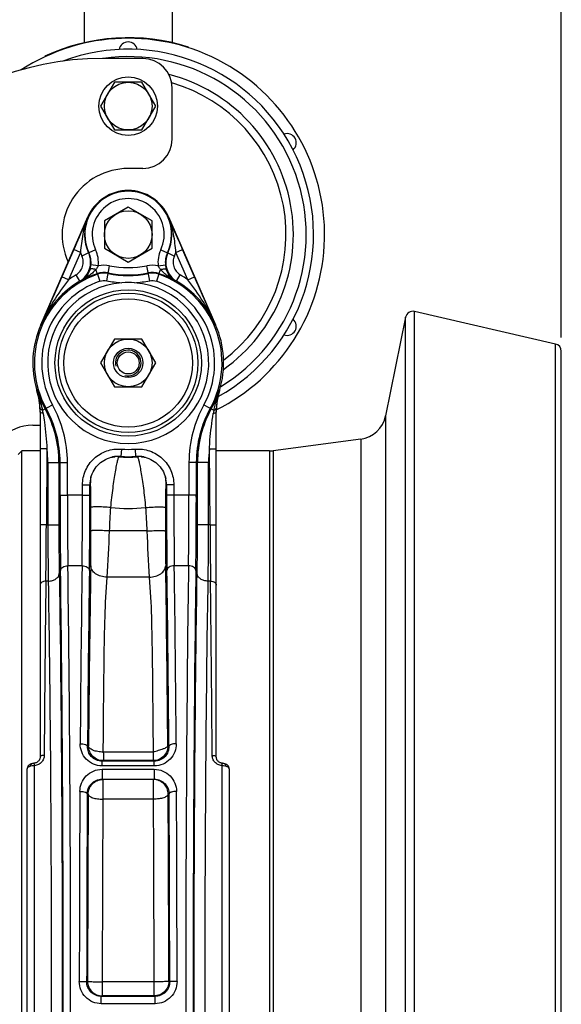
# Model space of a CAD drawing. Header units: millimetres. Extents: x 0 to 1189, y 0 to 841.
# Tile 40 of 68: x 699 to 758, y 451 to 559. Entities that reach past the tile are written whole.
import ezdxf

# ---------------------------------------------------------------- set-up
doc = ezdxf.new("R2010")
doc.units = ezdxf.units.MM
doc.header["$LTSCALE"] = 65.395
doc.layers.get('0').update_dxf_attribs({"linetype": 'CONTINUOUS'})
doc.layers.add('3_ALL_AXES', color=7, linetype='CONTINUOUS')
doc.styles.get("Standard").update_dxf_attribs({"font": 'arial.ttf'})
doc.dimstyles.new('DIMSTYLE_4', dxfattribs={"dimtxt": 3, "dimasz": 3, "dimexe": 2, "dimexo": 1.5, "dimgap": 0.75, "dimtad": 1, "dimdec": 1, "dimlfac": 2.5, "dimdsep": 46, "dimtxsty": 'Standard', "dimblk": '_FILLED', "dimblk1": '_FILLED', "dimblk2": '_FILLED', "dimcen": 0.09, "dimadec": 1, "dimazin": 2, "dimtp": 0.8, "dimtm": 0.8, "dimtfac": 1, "dimtdec": 1, "dimtofl": 0, "dimtmove": 0, "dimatfit": 3, "dimldrblk": '_FILLED', "dimfxl": 0, "dimtolj": 1, "dimarcsym": 0})

# ---------------------------------------------------------------- blocks, each defined once
blk = doc.blocks.new('_FILLED')
at = {"color": 0, "linetype": 'ByBlock'}
blk.add_solid([(0, 0), (-1, 0.25), (-1, -0.25)], dxfattribs=at)
blk = doc.blocks.new('*D12')
at = {"color": 2, "linetype": 'Continuous'}
for p, q in [((704.57, 569.68), (376.74, 569.68)), ((378.74, 569.68), (378.74, 483.68)), ((378.74, 397.68), (378.74, 483.68)), ((501.79, 397.68), (376.74, 397.68))]:
    blk.add_line(p, q, dxfattribs=at)
at = {"color": 2, "linetype": 'Continuous', "xscale": 3, "yscale": 3, "zscale": 3}
for p, rotation in [((378.74, 569.68), 90), ((378.74, 397.68), 270)]:
    blk.add_blockref('_FILLED', p, dxfattribs=dict(at, rotation=rotation))
at = {"color": 2, "linetype": 'Continuous', "insert": (374.99, 483.68), "char_height": 3, "width": 6.9926, "attachment_point": 2, "rotation": 90, "line_spacing_factor": 0.9}
blk.add_mtext('430', dxfattribs=at)
blk = doc.blocks.new('*D13')
at = {"color": 2, "linetype": 'Continuous'}
for p, q in [((704.57, 569.68), (365.42, 569.68)), ((367.42, 569.68), (367.42, 450.48)), ((367.42, 331.28), (367.42, 450.48)), ((474.87, 331.28), (365.42, 331.28))]:
    blk.add_line(p, q, dxfattribs=at)
at = {"color": 2, "linetype": 'Continuous', "xscale": 3, "yscale": 3, "zscale": 3}
for p, rotation in [((367.42, 569.68), 90), ((367.42, 331.28), 270)]:
    blk.add_blockref('_FILLED', p, dxfattribs=dict(at, rotation=rotation))
at = {"color": 2, "linetype": 'Continuous', "insert": (363.67, 450.48), "char_height": 3, "width": 6.9926, "attachment_point": 2, "rotation": 90, "line_spacing_factor": 0.9}
blk.add_mtext('596', dxfattribs=at)
blk = doc.blocks.new('*D15')
at = {"color": 2, "linetype": 'Continuous'}
for p, q in [((524.67, 420.56), (524.67, 591.68)), ((757.87, 524.06), (757.87, 591.68)), ((524.67, 589.68), (641.27, 589.68)), ((757.87, 589.68), (641.27, 589.68))]:
    blk.add_line(p, q, dxfattribs=at)
at = {"color": 2, "linetype": 'Continuous', "xscale": 3, "yscale": 3, "zscale": 3, "rotation": 180}
blk.add_blockref('_FILLED', (524.67, 589.68), dxfattribs=at)
at = {"color": 2, "linetype": 'Continuous', "xscale": 3, "yscale": 3, "zscale": 3}
blk.add_blockref('_FILLED', (757.87, 589.68), dxfattribs=at)
at = {"color": 2, "linetype": 'Continuous', "insert": (641.27, 593.43), "char_height": 3, "width": 6.9926, "attachment_point": 2, "line_spacing_factor": 0.9}
blk.add_mtext('583', dxfattribs=at)

msp = doc.modelspace()

# ---------------------------------------------------------------- linework, layer by layer
at = {"color": 7, "linetype": 'Continuous'}
for p, q in [((712.274, 554.479), (707.874, 554.479)), ((715.474, 545.679), (715.474, 551.279)), ((712.274, 542.479), (710.674, 542.479)), ((701.142, 525.439), (706.274, 537.199)), ((715.073, 537.199), (720.205, 525.439)), ((740.91, 526.274), (738.727, 515.513)), ((757.253, 523.343), (741.874, 526.894)), ((757.874, 379.994), (757.874, 522.564)), ((701.074, 515.986), (701.074, 478.309)), ((720.274, 478.309), (720.274, 515.986)), ((720.277, 516.156), (720.277, 516.134)), ((720.28, 516.156), (720.279, 516.134)), ((700.274, 514.479), (701.074, 514.479)), ((736.014, 512.978), (726.484, 511.707)), ((698.674, 511.279), (699.074, 511.679)), ((701.074, 511.679), (699.074, 511.679)), ((699.074, 406.607), (699.074, 511.679)), ((708.934, 511.02), (708.95, 511.023)), ((708.935, 511.02), (708.973, 511.028)), ((708.95, 511.023), (708.984, 511.029)), ((709.233, 511.061), (709.233, 511.061)), ((712.114, 511.061), (712.114, 511.061)), ((712.364, 511.029), (712.393, 511.024)), ((712.374, 511.028), (712.413, 511.02)), ((726.061, 511.679), (720.274, 511.679)), ((706.619, 508.833), (706.627, 508.861)), ((706.62, 508.833), (706.63, 508.871)), ((706.63, 508.871), (706.638, 508.896)), ((714.708, 508.901), (714.718, 508.867)), ((714.718, 508.867), (714.727, 508.834)), ((714.72, 508.861), (714.729, 508.833)), ((706.583, 508.657), (706.583, 508.657)), ((714.764, 508.657), (714.764, 508.657)), ((699.674, 426.157), (699.674, 477.043)), ((700.166, 477.581), (700.167, 477.581)), ((721.181, 477.581), (721.181, 477.581)), ((721.674, 477.043), (721.674, 426.157))]:
    msp.add_line(p, q, dxfattribs=at)
at = {"color": 9, "linetype": 'Continuous'}
for p, q in [((706.274, 537.199), (706.312, 537.182)), ((715.035, 537.182), (715.073, 537.199)), ((704.738, 533.643), (703.439, 530.667)), ((705.471, 533.323), (704.738, 533.643)), ((707.123, 533.609), (706.4, 533.269)), ((714.224, 533.609), (714.948, 533.269)), ((715.876, 533.323), (716.609, 533.643)), ((717.908, 530.667), (716.609, 533.643)), ((705.471, 533.323), (704.172, 530.347)), ((706.359, 533.273), (705.633, 532.936)), ((714.989, 533.273), (715.714, 532.936)), ((717.175, 530.347), (715.876, 533.323)), ((707.405, 531.865), (706.611, 531.961)), ((707.331, 530.942), (707.147, 531.473)), ((708.332, 530.238), (708.653, 531.877)), ((713.015, 530.238), (712.694, 531.877)), ((713.943, 531.865), (714.737, 531.961)), ((714.017, 530.942), (714.2, 531.473)), ((704.172, 530.348), (703.439, 530.667)), ((705.403, 530.196), (704.996, 530.885)), ((707.331, 530.942), (707.592, 530.186)), ((714.017, 530.942), (713.755, 530.186)), ((715.944, 530.196), (716.351, 530.885)), ((717.175, 530.348), (717.908, 530.667)), ((705.475, 530.166), (705.403, 530.196)), ((715.944, 530.196), (715.872, 530.166)), ((740.91, 376.284), (740.91, 526.274)), ((741.874, 375.664), (741.874, 526.894)), ((701.18, 525.422), (701.142, 525.439)), ((720.205, 525.439), (720.167, 525.422)), ((757.253, 379.214), (757.253, 523.343)), ((701.341, 516.115), (702.426, 516.716)), ((718.921, 516.716), (720.006, 516.115)), ((738.727, 515.513), (738.727, 387.045)), ((736.014, 512.978), (736.014, 389.58)), ((701.821, 511.915), (701.755, 503.615)), ((709.929, 511.883), (709.866, 511.086)), ((711.418, 511.883), (711.481, 511.086)), ((719.592, 503.615), (719.526, 511.915)), ((726.061, 511.679), (726.061, 390.879)), ((726.484, 511.707), (726.484, 390.851)), ((701.922, 510.435), (703.122, 510.435)), ((701.922, 510.435), (701.922, 503.615)), ((703.122, 510.435), (703.248, 510.435)), ((703.122, 510.435), (703.122, 503.615)), ((703.248, 510.435), (704.048, 510.435)), ((703.248, 506.872), (703.248, 510.435)), ((704.048, 506.872), (704.048, 510.435)), ((718.099, 510.435), (717.299, 510.435)), ((717.299, 510.435), (717.299, 506.872)), ((718.099, 510.435), (718.225, 510.435)), ((718.099, 510.435), (718.099, 506.872)), ((719.425, 510.435), (718.225, 510.435)), ((718.225, 503.615), (718.225, 510.435)), ((719.425, 503.615), (719.425, 510.435)), ((705.699, 507.974), (706.499, 507.974)), ((705.699, 506.872), (705.699, 507.974)), ((706.499, 506.872), (706.499, 507.974)), ((715.648, 507.974), (714.848, 507.974)), ((714.848, 507.974), (714.848, 506.872)), ((715.648, 507.974), (715.648, 506.872)), ((703.248, 506.872), (704.048, 506.872)), ((705.699, 506.872), (704.048, 506.872)), ((705.699, 506.872), (706.499, 506.872)), ((715.648, 506.872), (714.848, 506.872)), ((717.299, 506.872), (715.648, 506.872)), ((718.099, 506.872), (717.299, 506.872)), ((701.755, 503.615), (703.122, 503.615)), ((719.592, 503.615), (718.225, 503.615)), ((712.705, 502.963), (708.642, 502.963)), ((703.3, 498.662), (703.301, 498.655)), ((704.1, 499.175), (704.1, 499.169)), ((705.647, 499.169), (704.1, 499.169)), ((717.247, 499.169), (715.7, 499.169)), ((717.247, 499.169), (717.247, 499.175)), ((718.047, 498.655), (718.047, 498.662)), ((701.96, 497.49), (701.702, 497.49)), ((712.967, 497.907), (708.38, 497.907)), ((719.645, 497.49), (719.388, 497.49)), ((706.355, 479.52), (706.244, 479.464)), ((713.392, 478.855), (707.955, 478.855)), ((713.392, 478.855), (713.392, 477.92)), ((715.103, 479.464), (714.992, 479.52)), ((707.955, 477.92), (707.827, 477.856)), ((713.52, 477.856), (707.827, 477.856)), ((707.827, 477.335), (707.827, 477.856)), ((713.392, 477.92), (707.955, 477.92)), ((713.52, 477.856), (713.392, 477.92)), ((713.52, 477.335), (713.52, 477.856)), ((700.474, 425.898), (700.474, 477.366)), ((707.825, 476.979), (713.522, 476.979)), ((707.825, 476.979), (707.825, 475.903)), ((713.52, 477.335), (707.827, 477.335)), ((713.522, 476.979), (713.522, 475.903)), ((720.874, 477.366), (720.874, 425.898)), ((707.825, 475.903), (713.522, 475.903)), ((707.825, 475.903), (707.918, 475.857)), ((713.429, 475.857), (707.918, 475.857)), ((707.918, 475.857), (707.918, 473.716)), ((713.429, 475.857), (713.522, 475.903)), ((713.429, 473.716), (713.429, 475.857)), ((706.211, 474.311), (706.318, 474.257)), ((713.429, 473.716), (707.918, 473.716)), ((715.029, 474.257), (715.137, 474.311)), ((706.249, 453.866), (706.147, 453.815)), ((713.498, 453.806), (707.849, 453.806)), ((707.849, 453.806), (707.849, 452.266)), ((713.498, 452.266), (713.498, 453.806)), ((715.2, 453.815), (715.098, 453.866)), ((707.849, 452.266), (707.746, 452.215)), ((713.601, 452.215), (707.746, 452.215)), ((707.746, 451.417), (707.746, 452.215)), ((713.498, 452.266), (707.849, 452.266)), ((713.601, 452.215), (713.498, 452.266)), ((713.601, 451.417), (713.601, 452.215)), ((713.601, 451.417), (707.746, 451.417))]:
    msp.add_line(p, q, dxfattribs=at)
at = {"color": 7, "linetype": 'Continuous'}
for points in [[(706.619, 508.833), (706.67, 508.996), (706.749, 509.201), (706.842, 509.4), (706.949, 509.591), (707.069, 509.775), (707.201, 509.949), (707.345, 510.114), (707.501, 510.268), (707.667, 510.411), (707.843, 510.542), (708.027, 510.66), (708.219, 510.765), (708.419, 510.856), (708.624, 510.933), (708.834, 510.996), (708.935, 511.02)], [(708.984, 511.029), (709.027, 511.037), (709.075, 511.044), (709.123, 511.051), (709.168, 511.056), (709.207, 511.059), (709.233, 511.061)], [(712.114, 511.061), (712.141, 511.059), (712.18, 511.056), (712.226, 511.051), (712.274, 511.044), (712.321, 511.037), (712.364, 511.029)], [(712.413, 511.02), (712.513, 510.996), (712.723, 510.933), (712.928, 510.856), (713.128, 510.765), (713.32, 510.66), (713.504, 510.542), (713.68, 510.411), (713.846, 510.268), (714.002, 510.114), (714.146, 509.95), (714.278, 509.775), (714.398, 509.591), (714.505, 509.4), (714.598, 509.201), (714.677, 508.996), (714.729, 508.833)], [(706.583, 508.657), (706.587, 508.677), (706.593, 508.71), (706.601, 508.749), (706.61, 508.791), (706.62, 508.833)], [(714.727, 508.834), (714.737, 508.791), (714.747, 508.749), (714.754, 508.71), (714.76, 508.678), (714.764, 508.657)], [(701.074, 478.309), (701.073, 478.287), (701.067, 478.22), (701.053, 478.154), (701.032, 478.09), (701.004, 478.028), (700.969, 477.968), (700.927, 477.912), (700.88, 477.859), (700.827, 477.81), (700.769, 477.766), (700.707, 477.728), (700.641, 477.695), (700.573, 477.667), (700.502, 477.646), (700.43, 477.631), (700.41, 477.627)], [(720.937, 477.627), (720.922, 477.63), (720.85, 477.645), (720.779, 477.666), (720.71, 477.693), (720.644, 477.726), (720.582, 477.764), (720.524, 477.807), (720.47, 477.856), (720.423, 477.908), (720.381, 477.965), (720.345, 478.024), (720.317, 478.086), (720.295, 478.151), (720.281, 478.216), (720.274, 478.283), (720.274, 478.309)], [(700.167, 477.581), (700.144, 477.575), (700.076, 477.553), (700.015, 477.528), (699.958, 477.499), (699.906, 477.467), (699.859, 477.431), (699.817, 477.391), (699.78, 477.348), (699.748, 477.303), (699.722, 477.254), (699.701, 477.204), (699.686, 477.151), (699.677, 477.097), (699.674, 477.043)], [(700.41, 477.627), (700.404, 477.626), (700.351, 477.618), (700.295, 477.608), (700.238, 477.597), (700.181, 477.584), (700.166, 477.581)], [(721.181, 477.581), (721.17, 477.583), (721.113, 477.596), (721.056, 477.608), (721.001, 477.617), (720.947, 477.626), (720.937, 477.627)], [(721.674, 477.043), (721.671, 477.097), (721.662, 477.151), (721.647, 477.203), (721.626, 477.253), (721.6, 477.301), (721.568, 477.347), (721.532, 477.39), (721.49, 477.429), (721.443, 477.465), (721.392, 477.498), (721.336, 477.527), (721.274, 477.552), (721.207, 477.574), (721.181, 477.581)]]:
    msp.add_lwpolyline(points, dxfattribs=at)
for centre, radius in [((710.674, 549.279), 3.2), ((710.674, 521.279), 1.6), ((710.674, 521.279), 1.2)]:
    msp.add_circle(centre, radius, dxfattribs=at)
at = {"color": 9, "linetype": 'Continuous'}
for radius in [7.98, 7.601]:
    msp.add_circle((710.674, 521.279), radius, dxfattribs=at)
at = {"color": 7, "linetype": 'Continuous'}
for centre, radius, start, end in [((710.674, 555.279), 1, 10.13686, 169.86314), ((710.674, 535.279), 20.2, 298.98411, 110.6014), ((707.874, 522.479), 32, 90, 180), ((710.674, 535.279), 19.4, 301.30457, 98.0751), ((712.274, 551.279), 3.2, 0, 90), ((712.274, 545.679), 3.2, 270, 360), ((727.994, 545.279), 1, 310.13686, 109.86314), ((710.674, 535.279), 7.2, 90, 204.58877), ((710.674, 535.279), 4.8, 23.57818, 156.42182), ((710.674, 467.186), 62.849, 89.36602, 90.63398), ((727.994, 525.279), 1, 250.13686, 49.86314), ((741.694, 526.115), 0.8, 77, 168.53047), ((710.674, 521.279), 10.4, 156.42182, 196.94498), ((710.674, 521.279), 10.4, 343.05502, 23.57818), ((757.074, 522.564), 0.8, 0, 77), ((693.01, 515.902), 8.064, 1.64805, 16.90972), ((728.337, 515.902), 8.064, 163.09027, 178.35188), ((693.047, 515.908), 8.027, 0.55383, 1.61516), ((692.584, 515.986), 8.489, 0.00064, 1.00404), ((693.055, 515.908), 8.018, 0.00008, 0.55376), ((728.763, 515.986), 8.489, 178.99596, 179.99936), ((728.3, 515.908), 8.027, 178.38478, 179.44615), ((728.291, 515.908), 8.018, 179.44623, 179.99992), ((735.591, 516.149), 3.2, 277.59464, 348.53047), ((700.274, 509.679), 4.8, 90, 180), ((726.061, 514.879), 3.2, 270, 277.59464)]:
    msp.add_arc(centre, radius, start, end, dxfattribs=at)
at = {"color": 9, "linetype": 'Continuous'}
for centre, radius, start, end in [((710.674, 535.279), 4.723, 334.81538, 205.18462), ((710.674, 535.279), 3.923, 334.81499, 205.18501), ((710.674, 535.279), 4.758, 156.42182, 204.9264), ((710.674, 535.279), 4.758, 335.0736, 23.57818), ((704.228, 532.248), 3.2, 353.12705, 25.18559), ((717.119, 532.248), 3.2, 154.81441, 186.87296), ((710.674, 535.279), 5.558, 200.60467, 204.9268), ((708.131, 549.773), 16.594, 263.86944, 264.01219), ((704.228, 532.248), 2.4, 353.12927, 25.19287), ((717.119, 532.248), 2.4, 154.80713, 186.87073), ((713.217, 549.773), 16.594, 275.98784, 276.1306), ((710.674, 535.279), 5.558, 335.0732, 339.39533), ((704.105, 532.262), 2.524, 341.17718, 353.13501), ((708.058, 528.839), 3.095, 78.91232, 102.18846), ((710.674, 542.185), 10.505, 258.91232, 281.08768), ((713.289, 528.839), 3.095, 77.81154, 101.08768), ((717.234, 532.26), 2.515, 186.84304, 198.84477), ((710.674, 521.279), 10.225, 109.08246, 208.95502), ((710.674, 521.279), 11.158, 120.58359, 125.63657), ((710.674, 521.279), 10.296, 109.08245, 120.32571), ((708.058, 528.839), 2.296, 78.91232, 109.08245), ((708.058, 528.839), 2.225, 78.91232, 109.08247), ((710.674, 542.185), 11.375, 258.91233, 281.08767), ((710.674, 542.185), 11.304, 258.91232, 281.08768), ((713.289, 528.839), 2.296, 70.91755, 101.08768), ((713.289, 528.839), 2.225, 70.91753, 101.08768), ((710.674, 521.279), 10.225, 331.04498, 70.91754), ((710.674, 521.279), 10.296, 59.67429, 70.91755), ((710.674, 521.279), 11.158, 54.36311, 59.41641), ((710.674, 521.279), 10.358, 120.58359, 156.42182), ((710.674, 521.279), 9.425, 109.08245, 208.95502), ((710.674, 521.279), 8.779, 94.54316, 85.45684), ((710.675, 542.2), 12.189, 258.91688, 266.72097), ((710.672, 542.2), 12.189, 273.27903, 281.08312), ((710.674, 521.279), 9.425, 331.04498, 70.91755), ((710.674, 521.279), 10.358, 23.57818, 59.41641), ((672.778, 523.874), 28.507, 348.61777, 348.82563), ((692.294, 515.969), 8.78, 2.54667, 15.72769), ((710.674, 521.279), 10.351, 196.44058, 208.95502), ((710.674, 521.279), 10.351, 331.04498, 343.55942), ((729.026, 515.974), 8.753, 164.25144, 177.4742), ((748.569, 523.874), 28.507, 191.17437, 191.38223), ((692.49, 515.984), 8.583, 1.00521, 2.50768), ((691.074, 510.435), 12.975, 0, 28.95502), ((730.274, 510.435), 12.975, 151.04498, 180), ((728.857, 515.984), 8.583, 177.49233, 178.99478), ((692.186, 514.284), 9.337, 9.07376, 11.31456), ((691.074, 510.435), 12.049, 0, 28.95502), ((691.074, 510.435), 12.175, 360, 28.95502), ((730.274, 510.435), 12.175, 151.04498, 180), ((730.274, 510.435), 12.049, 151.04498, 180), ((729.162, 514.283), 9.337, 168.68547, 170.92619), ((691.074, 510.435), 10.849, 0, 7.84161), ((709.62, 507.943), 3.153, 85.52256, 101.83742), ((709.396, 508.251), 2.814, 84.3113, 93.30891), ((710.674, 521.279), 10.276, 264.42125, 275.57875), ((710.674, 521.279), 10.225, 265.47162, 274.5284), ((710.674, 521.279), 9.425, 265.47137, 274.52865), ((711.727, 507.943), 3.153, 78.16548, 94.47749), ((711.952, 508.251), 2.814, 86.69012, 95.68868), ((730.274, 510.435), 10.849, 172.15839, 180), ((709.65, 507.972), 3.152, 164.14386, 179.95228), ((709.364, 508.222), 2.814, 171.11449, 180.10996), ((711.697, 507.972), 3.152, 0.04774, 15.8544), ((711.983, 508.222), 2.814, 359.89005, 8.88399), ((225.966, 506.266), 479.733, 359.15235, 0.07243), ((160.678, 506.225), 545.821, 359.20532, 0.0679), ((237.251, 506.267), 480.048, 359.1535, 0.07216), ((171.942, 506.227), 546.158, 359.20634, 0.06767), ((710.674, 521.279), 15.875, 263.1505, 276.8495), ((-2116.277, 525.097), 2818.115, 359.438718, 359.563239), ((2461.868, 515.727), 1742.318, 180.398317, 180.599725), ((420.001, 515.36), 288.907, 356.53652, 357.54058), ((980.43, 514.278), 267.964, 182.42018, 183.50271), ((3510.74, 460.139), 2805.365, 179.202844, 179.599069), ((3451.7, 460.044), 2745.525, 179.194203, 179.594722), ((3167.095, 460.241), 2460.815, 179.09367, 179.551125), ((-1718.415, 460.564), 2433.481, 0.446306, 0.908899), ((-1786.154, 462.625), 2501.314, 0.385726, 0.82535), ((-1839.867, 462.748), 2555.827, 0.381589, 0.816499), ((699.795, 477.043), 0.122, 174.33631, 179.99264), ((4854.252, 451.47), 4148.906, 179.681119, 179.967224), ((-3329.312, 451.787), 4045.313, 0.029113, 0.322544), ((4766.536, 451.468), 4060.389, 179.677663, 179.966868), ((4310.229, 451.873), 3603.981, 179.644147, 179.968314), ((4144.225, 451.859), 3436.377, 179.635572, 179.967551), ((-2827.154, 451.498), 3540.653, 0.037338, 0.359539), ((-2998.242, 451.504), 3713.341, 0.036459, 0.351079), ((-3243.808, 451.782), 3959.008, 0.029429, 0.32604)]:
    msp.add_arc(centre, radius, start, end, dxfattribs=at)
at = {"color": 2, "linetype": 'Continuous'}
msp.add_arc((710.674, 521.279), 1.4, 255, 195, dxfattribs=at)
at = {"color": 9, "linetype": 'Continuous'}
for points, knots in [([(706.312, 537.182), (706.189, 536.908), (705.66, 535.731), (705.134, 534.551), (704.738, 533.643)], [0, 0, 0, 0, 0.2325058, 1, 1, 1, 1]), ([(706.312, 537.182), (706.048, 536.584), (705.667, 535.304), (705.533, 533.987), (705.471, 533.323)], [0, 0, 0, 0, 0.4949572, 1, 1, 1, 1]), ([(716.609, 533.643), (716.47, 533.962), (715.95, 535.145), (715.421, 536.323), (715.035, 537.182)], [0, 0, 0, 0, 0.2700773, 1, 1, 1, 1]), ([(715.876, 533.323), (715.814, 533.987), (715.681, 535.304), (715.299, 536.584), (715.035, 537.182)], [0, 0, 0, 0, 0.5050428, 1, 1, 1, 1]), ([(704.996, 530.885), (705.164, 530.984), (705.466, 531.247), (705.745, 531.777), (705.815, 532.371), (705.715, 532.759), (705.633, 532.936)], [0, 0, 0, 0, 0.2499999, 0.5, 0.7500001, 1, 1, 1, 1]), ([(705.403, 530.196), (705.655, 530.345), (706.108, 530.74), (706.526, 531.535), (706.632, 532.426), (706.482, 533.008), (706.358, 533.273)], [0, 0, 0, 0, 0.2499989, 0.5, 0.7500011, 1, 1, 1, 1]), ([(714.989, 533.273), (714.865, 533.008), (714.716, 532.426), (714.821, 531.535), (715.239, 530.74), (715.692, 530.345), (715.944, 530.196)], [0, 0, 0, 0, 0.2499989, 0.5, 0.7500011, 1, 1, 1, 1]), ([(715.714, 532.936), (715.632, 532.759), (715.532, 532.371), (715.602, 531.777), (715.881, 531.247), (716.183, 530.984), (716.351, 530.885)], [0, 0, 0, 0, 0.2499999, 0.5, 0.7500001, 1, 1, 1, 1]), ([(707.147, 531.473), (707.033, 531.333), (706.778, 531.078), (706.223, 530.634), (705.778, 530.345), (705.475, 530.166)], [0, 0, 0, 0, 0.2545627, 0.5048093, 1, 1, 1, 1]), ([(706.494, 531.448), (706.397, 531.165), (706.12, 530.668), (705.693, 530.299), (705.475, 530.166)], [0, 0, 0, 0, 0.5392873, 1, 1, 1, 1]), ([(707.147, 531.473), (707.069, 531.493), (706.925, 531.524), (706.728, 531.538), (706.582, 531.524), (706.506, 531.476), (706.494, 531.448)], [0, 0, 0, 0, 0.353716, 0.6486855, 0.8630084, 1, 1, 1, 1]), ([(707.405, 531.865), (707.389, 531.828), (707.321, 531.687), (707.224, 531.561), (707.147, 531.473)], [0, 0, 0, 0, 0.252582, 1, 1, 1, 1]), ([(714.2, 531.473), (714.123, 531.561), (714.026, 531.687), (713.958, 531.828), (713.943, 531.865)], [0, 0, 0, 0, 0.7474396, 1, 1, 1, 1]), ([(714.2, 531.473), (714.278, 531.493), (714.423, 531.524), (714.62, 531.538), (714.765, 531.524), (714.841, 531.476), (714.853, 531.448)], [0, 0, 0, 0, 0.3537171, 0.6486866, 0.8630085, 1, 1, 1, 1]), ([(715.872, 530.166), (715.57, 530.345), (715.124, 530.634), (714.569, 531.078), (714.314, 531.333), (714.2, 531.473)], [0, 0, 0, 0, 0.4951905, 0.7454371, 1, 1, 1, 1]), ([(715.872, 530.166), (715.654, 530.299), (715.227, 530.668), (714.95, 531.165), (714.853, 531.448)], [0, 0, 0, 0, 0.4607125, 1, 1, 1, 1]), ([(703.439, 530.667), (703.242, 530.215), (702.484, 528.469), (701.735, 526.719), (701.18, 525.422)], [0, 0, 0, 0, 0.2591876, 1, 1, 1, 1]), ([(704.172, 530.347), (703.58, 529.583), (702.461, 528.011), (701.56, 526.301), (701.18, 525.422)], [0, 0, 0, 0, 0.5026226, 1, 1, 1, 1]), ([(720.167, 525.422), (719.787, 526.301), (718.887, 528.011), (717.768, 529.583), (717.175, 530.347)], [0, 0, 0, 0, 0.4973792, 1, 1, 1, 1]), ([(720.167, 525.422), (719.986, 525.846), (719.237, 527.596), (718.485, 529.345), (717.908, 530.667)], [0, 0, 0, 0, 0.2421966, 1, 1, 1, 1]), ([(700.745, 518.349), (700.798, 518.165), (701.01, 517.424), (701.212, 516.68), (701.341, 516.115)], [0, 0, 0, 0, 0.2487797, 1, 1, 1, 1]), ([(720.006, 516.115), (720.049, 516.305), (720.233, 517.053), (720.442, 517.795), (720.602, 518.349)], [0, 0, 0, 0, 0.2518411, 1, 1, 1, 1]), ([(701.341, 516.115), (701.302, 516.129), (701.189, 516.173), (701.07, 516.275), (701.065, 516.359)], [0, 0, 0, 0, 0.3277208, 1, 1, 1, 1]), ([(720.006, 516.115), (720.045, 516.129), (720.158, 516.173), (720.277, 516.275), (720.282, 516.359)], [0, 0, 0, 0, 0.3277478, 1, 1, 1, 1]), ([(701.406, 515.756), (701.327, 515.776), (701.204, 515.816), (701.091, 515.91), (701.077, 515.959)], [0, 0, 0, 0, 0.6132156, 1, 1, 1, 1]), ([(701.406, 515.756), (701.456, 515.442), (701.647, 514.168), (701.775, 512.883), (701.821, 511.915)], [0, 0, 0, 0, 0.2471538, 1, 1, 1, 1]), ([(719.526, 511.915), (719.542, 512.238), (719.624, 513.524), (719.789, 514.804), (719.941, 515.756)], [0, 0, 0, 0, 0.2513205, 1, 1, 1, 1]), ([(719.941, 515.756), (720.02, 515.776), (720.143, 515.815), (720.257, 515.91), (720.27, 515.959)], [0, 0, 0, 0, 0.6131788, 1, 1, 1, 1]), ([(701.821, 511.915), (701.726, 511.915), (701.587, 511.916), (701.411, 511.917), (701.299, 511.917), (701.218, 511.917), (701.164, 511.917), (701.133, 511.917), (701.109, 511.916), (701.089, 511.917), (701.081, 511.914), (701.074, 511.916), (701.074, 511.915)], [0, 0, 0, 0, 0.3826512, 0.5555234, 0.7070471, 0.8313999, 0.8818449, 0.923805, 0.9568628, 0.9807163, 0.9951256, 1, 1, 1, 1]), ([(705.699, 507.974), (705.699, 508.51), (705.923, 509.594), (706.881, 510.938), (708.298, 511.787), (709.396, 511.925), (709.929, 511.883)], [0, 0, 0, 0, 0.250007, 0.5000003, 0.7499935, 1, 1, 1, 1]), ([(708.78, 505.517), (708.814, 505.876), (708.887, 506.579), (709.012, 507.599), (709.144, 508.539), (709.275, 509.363), (709.383, 509.963), (709.464, 510.363), (709.516, 510.597), (709.562, 510.781), (709.603, 510.92), (709.636, 511.002), (709.66, 511.048), (709.675, 511.052)], [0, 0, 0, 0, 0.1923374, 0.3774384, 0.5483468, 0.698672, 0.8228373, 0.873643, 0.9162921, 0.9504104, 0.9757257, 0.992123, 1, 1, 1, 1]), ([(709.675, 511.052), (709.695, 511.053), (709.76, 511.06), (709.823, 511.076), (709.866, 511.086)], [0, 0, 0, 0, 0.3181049, 1, 1, 1, 1]), ([(711.418, 511.883), (711.952, 511.925), (713.05, 511.787), (714.466, 510.938), (715.424, 509.594), (715.648, 508.51), (715.648, 507.974)], [0, 0, 0, 0, 0.2500065, 0.4999997, 0.7499929, 1, 1, 1, 1]), ([(711.481, 511.086), (711.494, 511.082), (711.557, 511.067), (711.622, 511.056), (711.673, 511.052)], [0, 0, 0, 0, 0.2111569, 1, 1, 1, 1]), ([(711.673, 511.052), (711.687, 511.048), (711.712, 511.002), (711.744, 510.92), (711.785, 510.781), (711.831, 510.597), (711.883, 510.363), (711.964, 509.963), (712.072, 509.363), (712.203, 508.539), (712.335, 507.599), (712.461, 506.579), (712.534, 505.876), (712.567, 505.517)], [0, 0, 0, 0, 0.0078772, 0.0242746, 0.04959, 0.0837082, 0.1263573, 0.177163, 0.3013282, 0.4516534, 0.6225617, 0.8076627, 1, 1, 1, 1]), ([(719.526, 511.915), (719.622, 511.915), (719.76, 511.916), (719.936, 511.917), (720.048, 511.917), (720.129, 511.917), (720.183, 511.917), (720.215, 511.917), (720.239, 511.916), (720.258, 511.917), (720.266, 511.914), (720.274, 511.916), (720.274, 511.915)], [0, 0, 0, 0, 0.3826517, 0.5555241, 0.707048, 0.831401, 0.8818461, 0.9238061, 0.9568639, 0.9807174, 0.9951264, 1, 1, 1, 1]), ([(706.55, 508.217), (706.546, 508.191), (706.533, 508.109), (706.512, 508.029), (706.499, 507.974)], [0, 0, 0, 0, 0.3174561, 1, 1, 1, 1]), ([(706.608, 505.517), (706.608, 505.715), (706.607, 506.099), (706.603, 506.65), (706.598, 507.077), (706.593, 507.384), (706.59, 507.583), (706.585, 507.758), (706.581, 507.907), (706.576, 508.029), (706.572, 508.113), (706.568, 508.166), (706.566, 508.194), (706.564, 508.217), (706.56, 508.229), (706.56, 508.24), (706.552, 508.239), (706.553, 508.228), (706.55, 508.222), (706.55, 508.217)], [0, 0, 0, 0, 0.215729, 0.4189034, 0.6009574, 0.6816294, 0.7542514, 0.8180836, 0.8724985, 0.916993, 0.9511982, 0.964366, 0.9748887, 0.9827638, 0.9880061, 0.9906826, 0.9916509, 0.9945694, 1, 1, 1, 1]), ([(714.798, 508.217), (714.797, 508.222), (714.795, 508.228), (714.795, 508.239), (714.788, 508.24), (714.787, 508.229), (714.784, 508.217), (714.782, 508.194), (714.779, 508.166), (714.775, 508.113), (714.771, 508.029), (714.766, 507.907), (714.762, 507.758), (714.758, 507.583), (714.754, 507.384), (714.749, 507.077), (714.744, 506.65), (714.74, 506.099), (714.739, 505.715), (714.739, 505.517)], [0, 0, 0, 0, 0.0054308, 0.0083501, 0.0093185, 0.0119946, 0.0172365, 0.0251113, 0.0356337, 0.0488013, 0.0830062, 0.1275005, 0.1819153, 0.2457475, 0.3183697, 0.3990418, 0.5810962, 0.7842709, 1, 1, 1, 1]), ([(714.848, 507.974), (714.844, 507.991), (714.824, 508.071), (714.807, 508.152), (714.798, 508.217)], [0, 0, 0, 0, 0.2116668, 1, 1, 1, 1]), ([(703.248, 506.872), (703.248, 506.133), (703.253, 503.396), (703.271, 500.659), (703.3, 498.662)], [0, 0, 0, 0, 0.2700394, 1, 1, 1, 1]), ([(704.048, 506.872), (704.048, 506.179), (704.053, 503.614), (704.071, 501.048), (704.1, 499.175)], [0, 0, 0, 0, 0.2700365, 1, 1, 1, 1]), ([(714.848, 506.872), (714.848, 506.132), (714.853, 503.393), (714.871, 500.654), (714.901, 498.655)], [0, 0, 0, 0, 0.270081, 1, 1, 1, 1]), ([(715.648, 506.872), (715.648, 506.179), (715.653, 503.611), (715.671, 501.043), (715.7, 499.169)], [0, 0, 0, 0, 0.270081, 1, 1, 1, 1]), ([(708.78, 505.517), (708.507, 505.538), (708.109, 505.562), (707.601, 505.581), (707.278, 505.586), (707.01, 505.582), (706.81, 505.571), (706.685, 505.555), (706.627, 505.537), (706.61, 505.524), (706.608, 505.517)], [0, 0, 0, 0, 0.3766913, 0.5472638, 0.6972692, 0.8211235, 0.9143113, 0.9737437, 0.9905888, 1, 1, 1, 1]), ([(712.567, 505.517), (712.84, 505.538), (713.238, 505.562), (713.746, 505.581), (714.07, 505.586), (714.337, 505.582), (714.537, 505.571), (714.662, 505.555), (714.72, 505.537), (714.737, 505.524), (714.739, 505.517)], [0, 0, 0, 0, 0.376691, 0.5472634, 0.6972686, 0.8211228, 0.9143106, 0.9737431, 0.9905884, 1, 1, 1, 1]), ([(701.755, 503.615), (701.668, 503.615), (701.542, 503.616), (701.381, 503.617), (701.279, 503.617), (701.196, 503.617), (701.139, 503.617), (701.105, 503.616), (701.088, 503.616), (701.081, 503.614), (701.074, 503.616), (701.074, 503.615)], [0, 0, 0, 0, 0.3826558, 0.55553, 0.7070555, 0.8314098, 0.9238154, 0.9568731, 0.980726, 0.9951333, 1, 1, 1, 1]), ([(701.922, 503.615), (701.922, 503.054), (701.925, 501.012), (701.938, 498.971), (701.96, 497.49)], [0, 0, 0, 0, 0.2748041, 1, 1, 1, 1]), ([(703.122, 503.615), (703.122, 503.13), (703.125, 501.367), (703.138, 499.604), (703.16, 498.325)], [0, 0, 0, 0, 0.2748035, 1, 1, 1, 1]), ([(718.188, 498.325), (718.194, 498.706), (718.218, 500.469), (718.225, 502.232), (718.225, 503.615)], [0, 0, 0, 0, 0.2157988, 1, 1, 1, 1]), ([(719.388, 497.49), (719.394, 497.931), (719.418, 499.972), (719.425, 502.014), (719.425, 503.615)], [0, 0, 0, 0, 0.2157966, 1, 1, 1, 1]), ([(719.592, 503.615), (719.679, 503.615), (719.805, 503.616), (719.966, 503.617), (720.068, 503.617), (720.151, 503.617), (720.209, 503.617), (720.242, 503.616), (720.259, 503.616), (720.267, 503.614), (720.274, 503.616), (720.274, 503.615)], [0, 0, 0, 0, 0.3826513, 0.5555234, 0.7070472, 0.8314001, 0.923805, 0.9568628, 0.9807163, 0.9951256, 1, 1, 1, 1]), ([(706.588, 499.166), (706.592, 499.442), (706.608, 500.708), (706.612, 501.974), (706.611, 502.963)], [0, 0, 0, 0, 0.2187326, 1, 1, 1, 1]), ([(708.642, 502.963), (708.511, 502.97), (708.255, 502.984), (707.883, 502.999), (707.539, 503.008), (707.236, 503.012), (706.987, 503.009), (706.815, 503.002), (706.713, 502.993), (706.661, 502.985), (706.63, 502.977), (706.612, 502.968), (706.611, 502.963)], [0, 0, 0, 0, 0.1923488, 0.3774482, 0.5483654, 0.6986733, 0.822755, 0.9160304, 0.9500427, 0.975269, 0.9916789, 1, 1, 1, 1]), ([(712.705, 502.963), (712.836, 502.97), (713.092, 502.984), (713.464, 502.999), (713.808, 503.008), (714.111, 503.012), (714.361, 503.009), (714.532, 503.002), (714.634, 502.993), (714.686, 502.985), (714.718, 502.977), (714.735, 502.968), (714.736, 502.963)], [0, 0, 0, 0, 0.1923488, 0.3774483, 0.5483654, 0.6986733, 0.822755, 0.9160304, 0.9500427, 0.975269, 0.9916789, 1, 1, 1, 1]), ([(714.736, 502.963), (714.736, 502.619), (714.737, 501.354), (714.745, 500.088), (714.759, 499.166)], [0, 0, 0, 0, 0.2711496, 1, 1, 1, 1]), ([(701.96, 497.49), (702.113, 497.492), (702.411, 497.533), (702.801, 497.709), (703.08, 497.978), (703.158, 498.215), (703.16, 498.325)], [0, 0, 0, 0, 0.2887209, 0.5569951, 0.7923048, 1, 1, 1, 1]), ([(703.16, 498.325), (703.253, 492.821), (703.391, 480.895), (703.494, 462.21), (703.499, 442.54), (703.435, 429.292), (703.382, 422.803)], [0, 0, 0, 0, 0.2186851, 0.4737493, 0.7422424, 1, 1, 1, 1]), ([(703.301, 498.655), (703.302, 498.723), (703.356, 498.872), (703.543, 499.036), (703.802, 499.142), (703.998, 499.168), (704.1, 499.169)], [0, 0, 0, 0, 0.1985388, 0.431175, 0.7034591, 1, 1, 1, 1]), ([(703.439, 415.494), (703.506, 422.404), (703.594, 436.676), (703.614, 458.099), (703.527, 478.909), (703.393, 492.358), (703.301, 498.655)], [0, 0, 0, 0, 0.2492927, 0.5148424, 0.7727996, 1, 1, 1, 1]), ([(704.239, 415.106), (704.306, 422.091), (704.394, 436.518), (704.414, 458.173), (704.327, 479.208), (704.192, 492.803), (704.1, 499.169)], [0, 0, 0, 0, 0.2492927, 0.5148424, 0.7727996, 1, 1, 1, 1]), ([(705.647, 499.169), (705.749, 499.168), (705.946, 499.142), (706.204, 499.036), (706.391, 498.872), (706.445, 498.723), (706.447, 498.655)], [0, 0, 0, 0, 0.2965276, 0.5688047, 0.8014454, 1, 1, 1, 1]), ([(708.38, 497.907), (708.15, 497.916), (707.706, 497.991), (707.127, 498.26), (706.71, 498.657), (706.591, 499.005), (706.588, 499.166)], [0, 0, 0, 0, 0.2906936, 0.5614299, 0.7968833, 1, 1, 1, 1]), ([(712.967, 497.907), (713.197, 497.916), (713.641, 497.991), (714.221, 498.26), (714.637, 498.657), (714.756, 499.005), (714.759, 499.166)], [0, 0, 0, 0, 0.2906935, 0.5614299, 0.7968833, 1, 1, 1, 1]), ([(715.7, 499.169), (715.598, 499.168), (715.401, 499.142), (715.143, 499.036), (714.956, 498.872), (714.902, 498.723), (714.901, 498.655)], [0, 0, 0, 0, 0.2965276, 0.5688046, 0.8014454, 1, 1, 1, 1]), ([(717.247, 499.169), (717.155, 492.803), (717.021, 479.208), (716.933, 458.173), (716.953, 436.518), (717.041, 422.091), (717.108, 415.106)], [0, 0, 0, 0, 0.2272004, 0.4851576, 0.7507073, 1, 1, 1, 1]), ([(718.047, 498.655), (718.045, 498.723), (717.991, 498.872), (717.804, 499.036), (717.546, 499.142), (717.349, 499.168), (717.247, 499.169)], [0, 0, 0, 0, 0.1985388, 0.431175, 0.7034591, 1, 1, 1, 1]), ([(718.047, 498.655), (717.955, 492.358), (717.82, 478.909), (717.733, 458.099), (717.753, 436.676), (717.841, 422.404), (717.908, 415.494)], [0, 0, 0, 0, 0.2272004, 0.4851576, 0.7507073, 1, 1, 1, 1]), ([(717.965, 422.803), (717.912, 429.292), (717.848, 442.54), (717.853, 462.21), (717.956, 480.895), (718.095, 492.821), (718.188, 498.325)], [0, 0, 0, 0, 0.2577576, 0.5262506, 0.7813149, 1, 1, 1, 1]), ([(719.388, 497.49), (719.234, 497.492), (718.936, 497.533), (718.546, 497.709), (718.267, 497.978), (718.19, 498.215), (718.188, 498.325)], [0, 0, 0, 0, 0.2887209, 0.5569951, 0.7923048, 1, 1, 1, 1]), ([(701.702, 497.49), (701.621, 497.491), (701.464, 497.471), (701.259, 497.38), (701.112, 497.237), (701.074, 497.111), (701.074, 497.053)], [0, 0, 0, 0, 0.2890469, 0.5567097, 0.7913702, 1, 1, 1, 1]), ([(701.702, 497.49), (701.686, 496.053), (701.614, 489.721), (701.549, 483.388), (701.52, 478.492)], [0, 0, 0, 0, 0.2269192, 1, 1, 1, 1]), ([(701.96, 497.49), (702.049, 492.278), (702.185, 480.994), (702.289, 463.292), (702.302, 444.577), (702.247, 431.934), (702.201, 425.71)], [0, 0, 0, 0, 0.2178672, 0.4716059, 0.7398485, 1, 1, 1, 1]), ([(707.955, 478.855), (707.983, 482.223), (708.028, 487.137), (708.121, 493.49), (708.262, 496.473), (708.38, 497.907)], [0, 0, 0, 0, 0.5301749, 0.7735333, 1, 1, 1, 1]), ([(712.967, 497.907), (713.085, 496.473), (713.226, 493.49), (713.319, 487.137), (713.365, 482.223), (713.392, 478.855)], [0, 0, 0, 0, 0.2264667, 0.4698251, 1, 1, 1, 1]), ([(719.146, 425.71), (719.1, 431.934), (719.045, 444.577), (719.058, 463.292), (719.162, 480.994), (719.298, 492.278), (719.388, 497.49)], [0, 0, 0, 0, 0.2601515, 0.5283941, 0.7821328, 1, 1, 1, 1]), ([(719.645, 497.49), (719.726, 497.491), (719.883, 497.471), (720.089, 497.38), (720.235, 497.237), (720.274, 497.111), (720.274, 497.053)], [0, 0, 0, 0, 0.2890868, 0.556788, 0.7914452, 1, 1, 1, 1]), ([(719.827, 478.492), (719.817, 480.21), (719.771, 486.543), (719.696, 492.875), (719.645, 497.49)], [0, 0, 0, 0, 0.2711885, 1, 1, 1, 1]), ([(707.827, 477.335), (707.503, 477.335), (706.853, 477.471), (706.057, 478.038), (705.553, 478.847), (705.442, 479.466), (705.444, 479.769)], [0, 0, 0, 0, 0.2584675, 0.5118591, 0.7584401, 1, 1, 1, 1]), ([(705.444, 479.769), (705.545, 479.769), (705.736, 479.754), (705.958, 479.702), (706.101, 479.637), (706.193, 479.577), (706.242, 479.508), (706.244, 479.464)], [0, 0, 0, 0, 0.3364321, 0.631081, 0.75243, 0.8533608, 1, 1, 1, 1]), ([(707.827, 477.856), (707.604, 477.856), (707.162, 477.95), (706.633, 478.338), (706.31, 478.871), (706.242, 479.27), (706.244, 479.464)], [0, 0, 0, 0, 0.2682964, 0.5250215, 0.7673687, 1, 1, 1, 1]), ([(707.955, 477.92), (707.747, 477.92), (707.326, 478.003), (706.795, 478.359), (706.439, 478.891), (706.355, 479.312), (706.355, 479.52)], [0, 0, 0, 0, 0.2499817, 0.4999813, 0.749992, 1, 1, 1, 1]), ([(707.955, 478.855), (707.752, 478.857), (707.371, 478.888), (706.925, 479.003), (706.641, 479.142), (706.487, 479.255), (706.386, 479.38), (706.357, 479.475), (706.355, 479.52)], [0, 0, 0, 0, 0.3301603, 0.6207758, 0.7416922, 0.8436053, 0.9278851, 1, 1, 1, 1]), ([(714.992, 479.52), (714.992, 479.312), (714.908, 478.891), (714.552, 478.359), (714.021, 478.003), (713.6, 477.92), (713.392, 477.92)], [0, 0, 0, 0, 0.250008, 0.5000187, 0.7500183, 1, 1, 1, 1]), ([(715.903, 479.769), (715.905, 479.466), (715.795, 478.847), (715.29, 478.038), (714.494, 477.471), (713.844, 477.335), (713.52, 477.335)], [0, 0, 0, 0, 0.2415599, 0.4881409, 0.7415325, 1, 1, 1, 1]), ([(715.103, 479.464), (715.105, 479.27), (715.037, 478.871), (714.715, 478.338), (714.185, 477.95), (713.743, 477.856), (713.52, 477.856)], [0, 0, 0, 0, 0.2326313, 0.4749785, 0.7317036, 1, 1, 1, 1]), ([(715.903, 479.769), (715.802, 479.769), (715.612, 479.754), (715.389, 479.702), (715.246, 479.637), (715.154, 479.577), (715.105, 479.508), (715.103, 479.464)], [0, 0, 0, 0, 0.3364321, 0.6310812, 0.7524301, 0.8533609, 1, 1, 1, 1]), ([(701.52, 478.492), (701.519, 478.359), (701.465, 478.086), (701.239, 477.733), (700.895, 477.474), (700.617, 477.386), (700.474, 477.366)], [0, 0, 0, 0, 0.240348, 0.4863109, 0.7399999, 1, 1, 1, 1]), ([(701.52, 478.492), (701.463, 478.493), (701.353, 478.484), (701.198, 478.448), (701.074, 478.371), (701.074, 478.309)], [0, 0, 0, 0, 0.3385946, 0.6351916, 1, 1, 1, 1]), ([(719.827, 478.492), (719.884, 478.493), (719.994, 478.484), (720.149, 478.448), (720.274, 478.371), (720.274, 478.309)], [0, 0, 0, 0, 0.338595, 0.6351924, 1, 1, 1, 1]), ([(720.874, 477.366), (720.731, 477.386), (720.452, 477.474), (720.109, 477.733), (719.882, 478.086), (719.828, 478.359), (719.827, 478.492)], [0, 0, 0, 0, 0.2600001, 0.5136891, 0.759652, 1, 1, 1, 1]), ([(700.036, 477.302), (699.986, 477.29), (699.896, 477.261), (699.762, 477.197), (699.68, 477.113), (699.674, 477.055)], [0, 0, 0, 0, 0.3363843, 0.6160966, 1, 1, 1, 1]), ([(700.036, 477.302), (700.036, 477.337), (700.043, 477.438), (700.098, 477.563), (700.166, 477.581)], [0, 0, 0, 0, 0.3281504, 1, 1, 1, 1]), ([(700.474, 477.366), (700.435, 477.364), (700.288, 477.352), (700.141, 477.329), (700.036, 477.302)], [0, 0, 0, 0, 0.261305, 1, 1, 1, 1]), ([(700.474, 477.366), (700.468, 477.402), (700.456, 477.466), (700.44, 477.547), (700.426, 477.599), (700.417, 477.62), (700.412, 477.628), (700.41, 477.627)], [0, 0, 0, 0, 0.4036194, 0.7197761, 0.9224048, 0.9762361, 1, 1, 1, 1]), ([(705.411, 474.56), (705.412, 474.868), (705.535, 475.491), (706.058, 476.292), (706.858, 476.846), (707.503, 476.979), (707.825, 476.979)], [0, 0, 0, 0, 0.2446941, 0.491801, 0.7437659, 1, 1, 1, 1]), ([(713.522, 476.979), (713.844, 476.979), (714.489, 476.846), (715.289, 476.292), (715.812, 475.491), (715.935, 474.868), (715.937, 474.56)], [0, 0, 0, 0, 0.2562341, 0.508199, 0.7553059, 1, 1, 1, 1]), ([(720.874, 477.366), (720.88, 477.402), (720.891, 477.466), (720.907, 477.547), (720.921, 477.599), (720.93, 477.62), (720.935, 477.628), (720.937, 477.627)], [0, 0, 0, 0, 0.4036188, 0.7197751, 0.9224038, 0.9762354, 1, 1, 1, 1]), ([(721.311, 477.302), (721.278, 477.311), (721.134, 477.342), (720.986, 477.359), (720.874, 477.366)], [0, 0, 0, 0, 0.2341122, 1, 1, 1, 1]), ([(721.311, 477.302), (721.311, 477.337), (721.304, 477.438), (721.249, 477.563), (721.181, 477.581)], [0, 0, 0, 0, 0.3281471, 1, 1, 1, 1]), ([(721.674, 477.043), (721.674, 477.102), (721.592, 477.193), (721.456, 477.26), (721.363, 477.29), (721.311, 477.302)], [0, 0, 0, 0, 0.3786455, 0.659199, 1, 1, 1, 1]), ([(706.211, 474.311), (706.212, 474.51), (706.293, 474.915), (706.637, 475.441), (707.17, 475.812), (707.606, 475.903), (707.825, 475.903)], [0, 0, 0, 0, 0.2391383, 0.4828469, 0.7365596, 1, 1, 1, 1]), ([(706.318, 474.257), (706.318, 474.465), (706.401, 474.886), (706.757, 475.417), (707.289, 475.773), (707.71, 475.857), (707.918, 475.857)], [0, 0, 0, 0, 0.2500268, 0.5000587, 0.750061, 1, 1, 1, 1]), ([(715.029, 474.257), (715.029, 474.465), (714.946, 474.886), (714.59, 475.417), (714.058, 475.773), (713.637, 475.857), (713.429, 475.857)], [0, 0, 0, 0, 0.2500268, 0.5000587, 0.750061, 1, 1, 1, 1]), ([(713.522, 475.903), (713.741, 475.903), (714.177, 475.812), (714.711, 475.441), (715.054, 474.915), (715.135, 474.51), (715.137, 474.311)], [0, 0, 0, 0, 0.2634404, 0.517153, 0.7608617, 1, 1, 1, 1]), ([(705.411, 474.56), (705.512, 474.56), (705.701, 474.548), (705.922, 474.506), (706.066, 474.452), (706.155, 474.406), (706.209, 474.349), (706.211, 474.311)], [0, 0, 0, 0, 0.3473583, 0.6487665, 0.7704917, 0.8689687, 1, 1, 1, 1]), ([(715.937, 474.56), (715.835, 474.56), (715.646, 474.548), (715.425, 474.506), (715.281, 474.452), (715.192, 474.406), (715.139, 474.349), (715.137, 474.311)], [0, 0, 0, 0, 0.3473586, 0.6487667, 0.7704918, 0.8689687, 1, 1, 1, 1]), ([(706.318, 474.257), (706.322, 474.176), (706.426, 474.053), (706.606, 473.95), (706.893, 473.835), (707.336, 473.743), (707.715, 473.719), (707.918, 473.716)], [0, 0, 0, 0, 0.1368538, 0.2361901, 0.3577478, 0.6566466, 1, 1, 1, 1]), ([(715.029, 474.257), (715.025, 474.176), (714.921, 474.053), (714.742, 473.95), (714.454, 473.835), (714.011, 473.743), (713.632, 473.719), (713.429, 473.716)], [0, 0, 0, 0, 0.1368538, 0.2361901, 0.3577478, 0.6566466, 1, 1, 1, 1]), ([(707.746, 451.417), (707.433, 451.417), (706.798, 451.545), (706, 452.088), (705.47, 452.895), (705.347, 453.529), (705.347, 453.843)], [0, 0, 0, 0, 0.2499826, 0.4999939, 0.7500177, 1, 1, 1, 1]), ([(705.347, 453.843), (705.448, 453.843), (705.595, 453.842), (705.782, 453.838), (705.901, 453.835), (705.999, 453.831), (706.066, 453.827), (706.107, 453.824), (706.127, 453.821), (706.139, 453.819), (706.146, 453.817), (706.147, 453.815)], [0, 0, 0, 0, 0.3779974, 0.5491955, 0.6997852, 0.8241257, 0.9175784, 0.9515966, 0.976729, 0.992796, 1, 1, 1, 1]), ([(707.746, 452.215), (707.538, 452.215), (707.117, 452.298), (706.585, 452.655), (706.23, 453.187), (706.147, 453.607), (706.147, 453.815)], [0, 0, 0, 0, 0.2500661, 0.5001402, 0.7501629, 1, 1, 1, 1]), ([(706.249, 453.866), (706.249, 453.658), (706.332, 453.238), (706.688, 452.706), (707.22, 452.35), (707.641, 452.267), (707.849, 452.266)], [0, 0, 0, 0, 0.2500071, 0.500019, 0.7500198, 1, 1, 1, 1]), ([(706.249, 453.866), (706.251, 453.863), (706.265, 453.859), (706.289, 453.853), (706.329, 453.848), (706.41, 453.84), (706.545, 453.831), (706.741, 453.823), (706.98, 453.815), (707.353, 453.808), (707.647, 453.805), (707.849, 453.806)], [0, 0, 0, 0, 0.0072793, 0.0234692, 0.0486365, 0.0826724, 0.1761335, 0.300452, 0.4509982, 0.6221426, 1, 1, 1, 1]), ([(715.098, 453.866), (715.096, 453.863), (715.082, 453.859), (715.059, 453.853), (715.018, 453.848), (714.937, 453.84), (714.802, 453.831), (714.606, 453.823), (714.368, 453.815), (713.994, 453.808), (713.7, 453.805), (713.498, 453.806)], [0, 0, 0, 0, 0.0072793, 0.0234692, 0.0486365, 0.0826724, 0.1761335, 0.300452, 0.4509982, 0.6221426, 1, 1, 1, 1]), ([(715.098, 453.866), (715.098, 453.658), (715.015, 453.238), (714.659, 452.706), (714.127, 452.35), (713.706, 452.267), (713.498, 452.266)], [0, 0, 0, 0, 0.2500071, 0.500019, 0.7500198, 1, 1, 1, 1]), ([(716, 453.843), (716, 453.529), (715.877, 452.895), (715.347, 452.088), (714.549, 451.545), (713.915, 451.417), (713.601, 451.417)], [0, 0, 0, 0, 0.2499823, 0.5000061, 0.7500174, 1, 1, 1, 1]), ([(715.2, 453.815), (715.2, 453.607), (715.118, 453.187), (714.762, 452.655), (714.23, 452.298), (713.809, 452.215), (713.601, 452.215)], [0, 0, 0, 0, 0.2498371, 0.4998598, 0.7499339, 1, 1, 1, 1]), ([(716, 453.843), (715.899, 453.843), (715.752, 453.842), (715.566, 453.838), (715.446, 453.835), (715.348, 453.831), (715.281, 453.827), (715.24, 453.824), (715.22, 453.821), (715.208, 453.819), (715.201, 453.817), (715.2, 453.815)], [0, 0, 0, 0, 0.3779975, 0.5491958, 0.6997857, 0.8241264, 0.9175791, 0.9515972, 0.9767295, 0.9927962, 1, 1, 1, 1])]:
    msp.add_open_spline(points, degree=3, knots=knots, dxfattribs=at)
for points in [[(707.592, 530.186), (707.826, 530.267), (708.09, 530.286), (708.332, 530.238)], [(713.015, 530.238), (713.258, 530.286), (713.521, 530.267), (713.755, 530.186)], [(701.077, 515.959), (701.075, 515.968), (701.074, 515.977), (701.074, 515.986)], [(720.27, 515.959), (720.272, 515.968), (720.274, 515.977), (720.274, 515.986)], [(706.611, 502.963), (706.61, 503.814), (706.61, 504.666), (706.608, 505.517)], [(708.642, 502.963), (708.692, 503.814), (708.716, 504.667), (708.78, 505.517)], [(712.567, 505.517), (712.631, 504.667), (712.656, 503.814), (712.705, 502.963)], [(714.739, 505.517), (714.738, 504.666), (714.737, 503.814), (714.736, 502.963)]]:
    msp.add_open_spline(points, degree=3, dxfattribs=at)
at = {"color": 7, "linetype": 'Continuous'}
for points, knots in [([(707.955, 478.855), (707.964, 478.728), (707.974, 478.548), (707.98, 478.322), (707.982, 478.186), (707.98, 478.079), (707.975, 477.995), (707.968, 477.951), (707.962, 477.921), (707.955, 477.92)], [0, 0, 0, 0, 0.405401, 0.5765241, 0.7218748, 0.8385667, 0.924394, 0.9779774, 1, 1, 1, 1]), ([(713.392, 478.855), (713.588, 478.922), (713.961, 479.041), (714.454, 479.202), (714.785, 479.333), (714.948, 479.437), (714.99, 479.495), (714.992, 479.52)], [0, 0, 0, 0, 0.3546112, 0.6673569, 0.888833, 0.957115, 1, 1, 1, 1])]:
    msp.add_open_spline(points, degree=3, knots=knots, dxfattribs=at)
at = {"layer": '3_ALL_AXES', "color": 7, "linetype": 'Continuous'}
for p, q in [((705.874, 563.679), (705.874, 556.194)), ((715.474, 563.679), (715.474, 556.188)), ((717.23, 555.65), (717.248, 555.707)), ((701.604, 554.728), (701.63, 554.674)), ((709.172, 551.879), (707.671, 549.279)), ((712.175, 551.879), (709.172, 551.879)), ((713.676, 549.279), (712.175, 551.879)), ((707.671, 549.279), (709.172, 546.679)), ((712.175, 546.679), (713.676, 549.279)), ((709.172, 546.679), (712.175, 546.679)), ((710.674, 538.281), (708.074, 536.78)), ((713.274, 536.78), (710.674, 538.281)), ((708.074, 536.78), (708.074, 533.778)), ((713.274, 533.778), (713.274, 536.78)), ((708.074, 533.778), (710.674, 532.277)), ((710.674, 532.277), (713.274, 533.778)), ((709.172, 523.879), (707.671, 521.279)), ((712.175, 523.879), (709.172, 523.879)), ((713.676, 521.279), (712.175, 523.879)), ((707.671, 521.279), (709.172, 518.679)), ((712.175, 518.679), (713.676, 521.279)), ((709.172, 518.679), (712.175, 518.679))]:
    msp.add_line(p, q, dxfattribs=at)
for centre, radius in [((710.674, 549.279), 2.6), ((710.674, 535.279), 2.6), ((710.674, 521.279), 7), ((710.674, 521.279), 2.6)]:
    msp.add_circle(centre, radius, dxfattribs=at)
for radius, start, end in [(21.4, 296.63579, 122.96909), (21.46, 72.16, 115), (18, 305.22014, 75.64705), (17.2, 307.18406, 73.94074)]:
    msp.add_arc((710.674, 535.279), radius, start, end, dxfattribs=at)

# ---------------------------------------------------------------- dimensions: what is measured, and where the dimension line sits
at = {"color": 2, "linetype": 'Continuous'}
dim = msp.add_linear_dim(base=(757.874, 589.679), p1=(524.674, 419.062), p2=(757.874, 522.564), dimstyle='DIMSTYLE_4', dxfattribs=at)
dim.commit()
dim.dimension.update_dxf_attribs({"geometry": '*D15', "text_midpoint": (641.263, 589.679), "dimtype": 160})
for base, p1, p2, angle, picture, middle in [((367.421, 331.279), (706.074, 569.679), (476.374, 331.279), 270, '*D13', (367.421, 450.468)), ((378.741, 569.679), (503.29, 397.679), (706.074, 569.679), 90, '*D12', (378.741, 483.601))]:
    dim = msp.add_linear_dim(base=base, p1=p1, p2=p2, angle=angle, dimstyle='DIMSTYLE_4', dxfattribs=at)
    dim.commit()
    dim.dimension.update_dxf_attribs({"geometry": picture, "text_midpoint": middle, "dimtype": 160})

doc.saveas('drawing.dxf')
